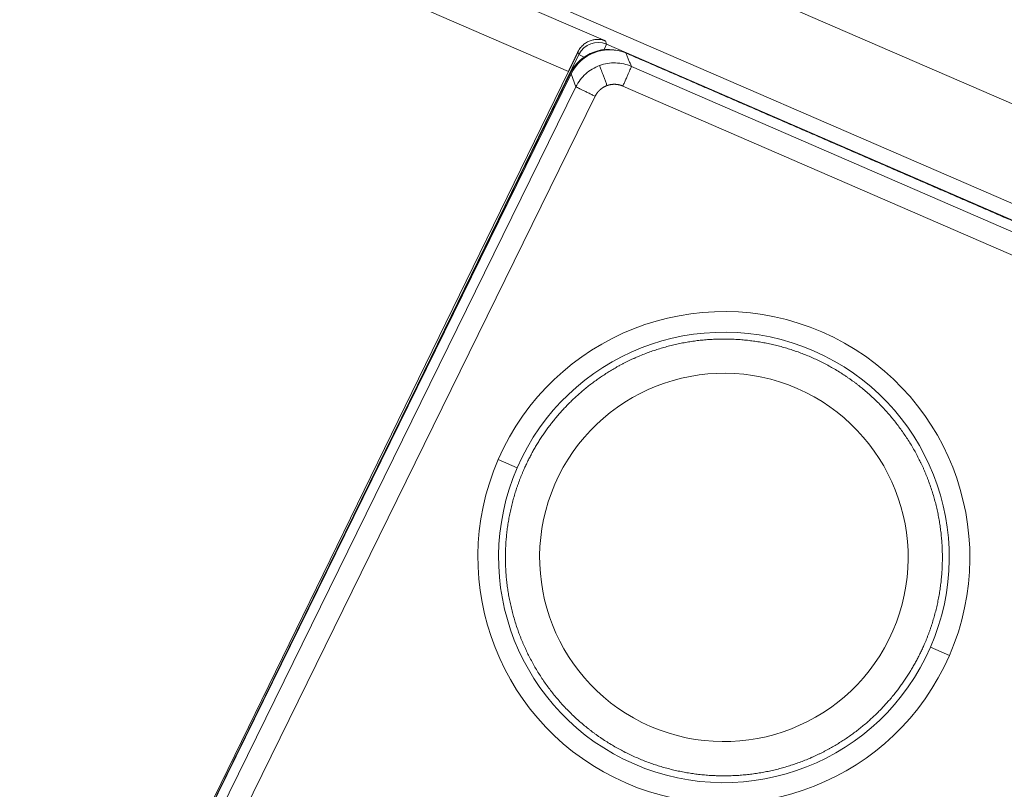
# Model space of a CAD drawing. Header units: millimetres. Extents: x 5437 to 18441, y -4466 to 3128.
# Tile 228 of 256: x 8468 to 8491, y -2691 to -2673. Entities that reach past the tile are written whole.
import ezdxf

# ---------------------------------------------------------------- set-up
doc = ezdxf.new("R2010")
doc.units = ezdxf.units.MM
doc.layers.add('1', color=7, linetype='Continuous', true_color=0xffffff)
doc.styles.add('TXT08', font='txt.shx', dxfattribs={"width": 0.8, "bigfont": 'gbcbig.shx'})
doc.dimstyles.get("Standard").update_dxf_attribs({"dimtxt": 0.18, "dimasz": 0.18, "dimexe": 0.18, "dimexo": 0.0625, "dimgap": 0.09, "dimtad": 0, "dimtih": 1, "dimtoh": 1, "dimdec": 4, "dimzin": 0, "dimdsep": 46, "dimtxsty": 'Standard', "dimcen": 0.09, "dimadec": 0, "dimazin": 0, "dimtfac": 1, "dimtdec": 4, "dimtofl": 0, "dimtmove": 0, "dimatfit": 3, "dimfxl": 1, "dimtolj": 1, "dimtzin": 0, "dimarcsym": 0})
doc.dimstyles.new('YanXiu', dxfattribs={"dimtxt": 40, "dimasz": 30, "dimexe": 0.66, "dimexo": 0.66, "dimgap": 0.66, "dimtad": 0, "dimdec": 1, "dimdsep": 46, "dimtxsty": 'TXT08', "dimcen": 0, "dimclrd": 256, "dimclre": 165, "dimclrt": 90, "dimazin": 2, "dimtfac": 1, "dimtdec": 1, "dimtofl": 0, "dimtmove": 0, "dimatfit": 3, "dimfxl": 1, "dimlwd": 5, "dimlwe": 13, "dimarcsym": 0})

# ---------------------------------------------------------------- blocks, each defined once
blk = doc.blocks.new('*D53')
at = {"color": 0, "lineweight": -2, "transparency": 16777216}
for p, q in [((10989.431, -2154.415), (10692.917, -2240.821)), ((11069.431, -2154.415), (10989.431, -2154.415)), ((8443.39, -2896.322), (8443.57, -2896.322)), ((8443.48, -2896.412), (8443.48, -2896.232))]:
    blk.add_line(p, q, dxfattribs=at)
at = {"color": 0, "lineweight": 20, "transparency": 16777216}
blk.add_solid([(10689.187, -2228.02), (10696.648, -2253.622), (10616.112, -2263.203)], dxfattribs=at)
at = {"layer": 'Defpoints', "color": 0, "lineweight": 20, "transparency": 16777216}
for p in [(10616.112, -2263.203), (6270.848, -3529.44)]:
    blk.add_point(p, dxfattribs=at)
at = {"color": 0, "lineweight": 20, "transparency": 16777216, "insert": (11249.521, -2154.415), "char_height": 80, "attachment_point": 5}
blk.add_mtext('\\A1;R2260', dxfattribs=at)
blk = doc.blocks.new('*D54')
at = {"color": 0, "lineweight": -2, "transparency": 16777216}
blk.add_line((7492.685, -2896.322), (7463.516, -2896.322), dxfattribs=at)
at = {"color": 0, "lineweight": -3, "transparency": 16777216}
for start, end in [(14.724706, 87.329624), (101.590205, 175.275294)]:
    blk.add_arc((8434.119, -2896.322), 970.423, start, end, dxfattribs=at)
at = {"color": 0, "lineweight": 20, "transparency": 16777216}
for points in [[(9385.695, -2646.81), (9359.647, -2652.519), (9389.799, -2727.809)], [(7480.316, -2816.939), (7453.672, -2815.84), (7463.696, -2896.322)]]:
    blk.add_solid(points, dxfattribs=at)
at = {"layer": 'Defpoints', "color": 0, "lineweight": 20, "transparency": 16777216}
for p in [(7900.863, -2085.545), (10671.817, -2501.755), (7492.748, -2896.322), (7740.501, -2896.322), (8434.119, -2896.322)]:
    blk.add_point(p, dxfattribs=at)
at = {"color": 0, "lineweight": 20, "transparency": 16777216, "insert": (8359.241, -1928.792), "char_height": 80, "attachment_point": 5}
blk.add_mtext('\\A1;165%%D', dxfattribs=at)
blk = doc.blocks.new('*D56')
at = {"lineweight": 5, "transparency": 16777216}
blk.add_line((9409.719, -2278.028), (9220.9, -2398.87), dxfattribs=at)
at = {"lineweight": 20, "transparency": 16777216}
blk.add_solid([(9218.205, -2394.659), (9223.595, -2403.082), (9195.632, -2415.042)], dxfattribs=at)
at = {"layer": 'Defpoints', "color": 0, "lineweight": 20, "transparency": 16777216}
for p in [(9195.632, -2415.042), (8443.48, -2896.412)]:
    blk.add_point(p, dxfattribs=at)
at = {"color": 90, "lineweight": 20, "transparency": 16777216, "insert": (9459.689, -2246.048), "char_height": 40, "attachment_point": 5, "rotation": 32.6188, "style": 'TXT08'}
blk.add_mtext('R893', dxfattribs=at)

msp = doc.modelspace()

# ---------------------------------------------------------------- linework, layer by layer
at = {"color": 7, "lineweight": 20}
msp.add_arc((8443.47995, -2896.41157), 893, 10.1099821, 350.11198757, dxfattribs=at)
at = {"layer": '1', "color": 0, "lineweight": 20}
for p, q in [((8510.14768, -2682.69562), (8456.46048, -2659.3743)), ((8509.29665, -2684.6528), (8471.65803, -2668.30429)), ((8471.53969, -2668.57674), (8482.00276, -2673.12142)), ((8481.14098, -2673.8372), (8471.14136, -2669.49381)), ((8482.03197, -2673.20055), (8481.97751, -2673.32593)), ((8482.00276, -2673.12142), (8482.03197, -2673.20055)), ((8482.03197, -2673.20055), (8498.12254, -2680.18957)), ((8477.77426, -2680.83946), (8481.38348, -2673.43992)), ((8481.38348, -2673.43992), (8481.36133, -2673.37993)), ((8481.38348, -2673.43992), (8481.50745, -2673.50039)), ((8472.02108, -2692.53462), (8481.14098, -2673.8372)), ((8472.13766, -2692.3519), (8481.18119, -2673.88099)), ((8472.13808, -2692.35211), (8481.20218, -2673.88879)), ((8481.31466, -2674.19473), (8481.20218, -2673.88879)), ((8482.61052, -2673.71828), (8497.34251, -2680.11718)), ((8472.30319, -2692.55086), (8481.31466, -2674.19473)), ((8497.14334, -2680.57572), (8482.41136, -2674.17681)), ((8481.76343, -2674.41504), (8473.02985, -2692.2051)), ((8479.50238, -2682.89671), (8479.94518, -2683.08904)), ((8489.59193, -2687.27915), (8490.03474, -2687.47149))]:
    msp.add_line(p, q, dxfattribs=at)
for centre, radius, start, end in [((8461.55209, -2691.57083), 25.36656, 66.52205, 156.52205), ((8461.55209, -2691.57083), 25.06952, 66.52205, 156.52205), ((8461.55209, -2691.57083), 24.06967, 66.52205, 156.52205), ((8482.07932, -2674.32073), 1, 66.521662, 153.913178), ((8484.76856, -2685.1841), 5.7415, 336.52205, 156.52205), ((8484.76856, -2685.1841), 5.25873, 336.52205, 156.52205), ((8484.76856, -2685.1841), 4.3, 336.52205, 156.52205), ((8484.76856, -2685.1841), 5.7415, 156.52205, 336.52205), ((8484.76856, -2685.1841), 5.25873, 156.52205, 336.52205), ((8484.76856, -2685.1841), 4.3, 156.52205, 336.52205)]:
    msp.add_arc(centre, radius, start, end, dxfattribs=at)
for centre, major_axis, ratio, start_param, end_param in [((8481.8328, -2673.65909), (0.46906, 0.17314), 0.9997083, 0.807565, 2.33402765), ((8482.09985, -2674.32981), (-0.34519, 0.93884), 0.99970901, 0, 0.76195608), ((8482.09985, -2674.32981), (-0.34519, 0.93884), 0.99970901, 5.54337611, 6.28318531)]:
    msp.add_ellipse(centre, major_axis=major_axis, ratio=ratio, start_param=start_param, end_param=end_param, dxfattribs=at)
for points, degree, knots in [([(8481.36133, -2673.37993), (8481.37926, -2673.3422), (8481.40048, -2673.3091), (8481.43563, -2673.26494), (8481.44791, -2673.25115), (8481.47346, -2673.22529), (8481.48678, -2673.21318), (8481.52734, -2673.17987), (8481.55524, -2673.16149), (8481.6121, -2673.131), (8481.64108, -2673.11891), (8481.69961, -2673.10036), (8481.72861, -2673.09408), (8481.78591, -2673.08664), (8481.81421, -2673.08549), (8481.86997, -2673.08788), (8481.89743, -2673.09143), (8481.93784, -2673.10019), (8481.95113, -2673.10368), (8481.97074, -2673.10972), (8481.97722, -2673.11188), (8481.99009, -2673.11645), (8481.9965, -2673.11889), (8482.00276, -2673.12142)], 3, [0, 0, 0, 0, 0.125, 0.125, 0.1875, 0.1875, 0.25, 0.25, 0.375, 0.375, 0.5, 0.5, 0.625, 0.625, 0.75, 0.75, 0.875, 0.875, 0.9375, 0.9375, 0.96875, 0.96875, 1, 1, 1, 1]), ([(8481.86717, -2673.69698), (8481.92677, -2673.67507), (8481.98846, -2673.65886), (8482.11379, -2673.6384), (8482.17744, -2673.63416), (8482.30438, -2673.63779), (8482.36767, -2673.64567), (8482.49163, -2673.67327), (8482.55228, -2673.69299), (8482.61052, -2673.71828)], 3, [0, 0, 0, 0, 0.25, 0.25, 0.5, 0.5, 0.75, 0.75, 1, 1, 1, 1]), ([(8481.31466, -2674.19473), (8481.34266, -2674.13774), (8481.37609, -2674.08343), (8481.45264, -2673.98211), (8481.49576, -2673.9351), (8481.59011, -2673.8501), (8481.64134, -2673.81211), (8481.75008, -2673.7465), (8481.80758, -2673.71889), (8481.86717, -2673.69698)], 3, [0, 0, 0, 0, 0.25, 0.25, 0.5, 0.5, 0.75, 0.75, 1, 1, 1, 1]), ([(8482.41136, -2674.17681), (8482.3699, -2674.15881), (8482.32594, -2674.14528), (8482.28029, -2674.13684), (8482.20321, -2674.13175), (8482.12714, -2674.14128), (8482.09697, -2674.14746), (8482.06782, -2674.15577), (8482.03967, -2674.16613)], 5, [0, 0, 0, 0, 0, 0, 0.60104581, 0.60104581, 0.60104581, 1, 1, 1, 1, 1, 1]), ([(8482.03967, -2674.16613), (8481.99725, -2674.18172), (8481.95611, -2674.20229), (8481.91726, -2674.2277), (8481.858, -2674.27724), (8481.80955, -2674.33667), (8481.79199, -2674.36197), (8481.77665, -2674.38811), (8481.76343, -2674.41504)], 5, [0, 0, 0, 0, 0, 0, 0.60102874, 0.60102874, 0.60102874, 1, 1, 1, 1, 1, 1]), ([(8489.44634, -2687.21592), (8489.66672, -2686.70855), (8489.81831, -2686.1713), (8489.8957, -2685.61656), (8489.89815, -2684.50011), (8489.60325, -2683.42332), (8489.38321, -2682.90824), (8488.80909, -2681.95072), (8488.00073, -2681.18064), (8487.54642, -2680.85304), (8486.56047, -2680.32924), (8485.47064, -2680.08687), (8484.91244, -2680.04076), (8483.79761, -2680.101), (8482.73907, -2680.4559), (8482.23716, -2680.70452), (8481.40909, -2681.26656), (8480.74196, -2682.00805), (8480.48345, -2682.36655), (8480.26549, -2682.75003), (8480.09077, -2683.15228)], 5, [0, 0, 0, 0, 0, 0, 0.17262756, 0.17262756, 0.17262756, 0.34525511, 0.34525511, 0.34525511, 0.51788267, 0.51788267, 0.51788267, 0.69051023, 0.69051023, 0.69051023, 0.86313779, 0.86313779, 0.86313779, 1, 1, 1, 1, 1, 1]), ([(8480.09077, -2683.15228), (8479.87039, -2683.65965), (8479.7188, -2684.19689), (8479.64141, -2684.75163), (8479.63896, -2685.86808), (8479.93386, -2686.94488), (8480.1539, -2687.45996), (8480.72803, -2688.41747), (8481.53638, -2689.18755), (8481.99069, -2689.51516), (8482.97664, -2690.03896), (8484.06647, -2690.28132), (8484.62468, -2690.32743), (8485.7395, -2690.26719), (8486.79804, -2689.91229), (8487.29995, -2689.66368), (8488.12802, -2689.10164), (8488.79515, -2688.36014), (8489.05367, -2688.00164), (8489.27163, -2687.61817), (8489.44634, -2687.21592)], 5, [0, 0, 0, 0, 0, 0, 0.17262756, 0.17262756, 0.17262756, 0.34525511, 0.34525511, 0.34525511, 0.51788267, 0.51788267, 0.51788267, 0.69051023, 0.69051023, 0.69051023, 0.86313779, 0.86313779, 0.86313779, 1, 1, 1, 1, 1, 1])]:
    msp.add_open_spline(points, degree=degree, knots=knots, dxfattribs=at)
for points, degree in [([(8481.36133, -2673.37993), (8481.32219, -2673.46232), (8481.27939, -2673.55174), (8481.23398, -2673.64597), (8481.18738, -2673.74206), (8481.14098, -2673.8372)], 5), ([(8482.47772, -2673.40351), (8485.5127, -2674.72177), (8488.54767, -2676.04002), (8491.58264, -2677.35828), (8494.61761, -2678.67653), (8497.65258, -2679.99479)], 5), ([(8482.47772, -2673.40351), (8482.61052, -2673.71828)], 1)]:
    msp.add_open_spline(points, degree=degree, dxfattribs=at)
for points, weights in [([(8482.03967, -2674.16613), (8481.87123, -2673.70803), (8481.86717, -2673.69698)], [1, 0.715584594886, 1]), ([(8482.41136, -2674.17681), (8482.60711, -2673.72614), (8482.61052, -2673.71828)], [1, 0.713250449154, 1]), ([(8481.76343, -2674.41504), (8481.32236, -2674.19851), (8481.31466, -2674.19473)], [1, 0.713250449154, 1])]:
    msp.add_rational_spline(points, weights, degree=2, dxfattribs=at)

# ---------------------------------------------------------------- dimensions: what is measured, and where the dimension line sits
at = {"color": 0, "lineweight": 20}
dim = msp.add_angular_dim_2l(base=(7900.86303, -2085.54536), line1=((8434.11893, -2896.32157), (10671.81706, -2501.75501)), line2=((7740.5009, -2896.32157), (7492.74781, -2896.32157)), text='165%%D', dimstyle='Standard', override={"dimtxt": 80, "dimasz": 80, "dimlwd": 65533}, dxfattribs=at)
dim.commit()
dim.dimension.update_dxf_attribs({"geometry": '*D54', "text_midpoint": (8359.2409, -1928.79214), "dimtype": 162})
dim = msp.add_diameter_dim_2p(p1=(6270.84796, -3529.44022), p2=(10616.11195, -2263.20291), text='R2260', dimstyle='Standard', override={"dimtxt": 80, "dimasz": 80, "dimdec": 0}, dxfattribs=at)
dim.commit()
dim.dimension.update_dxf_attribs({"geometry": '*D53', "text_midpoint": (11249.52071, -2154.41547), "dimtype": 163})
at = {"color": 7, "lineweight": 20}
dim = msp.add_radius_dim(center=(8443.47995, -2896.41157), mpoint=(9195.63162, -2415.04179), dimstyle='YanXiu', dxfattribs=at)
dim.commit()
dim.dimension.update_dxf_attribs({"geometry": '*D56', "text_midpoint": (9459.68883, -2246.04773), "dimtype": 164})

doc.saveas('drawing.dxf')
